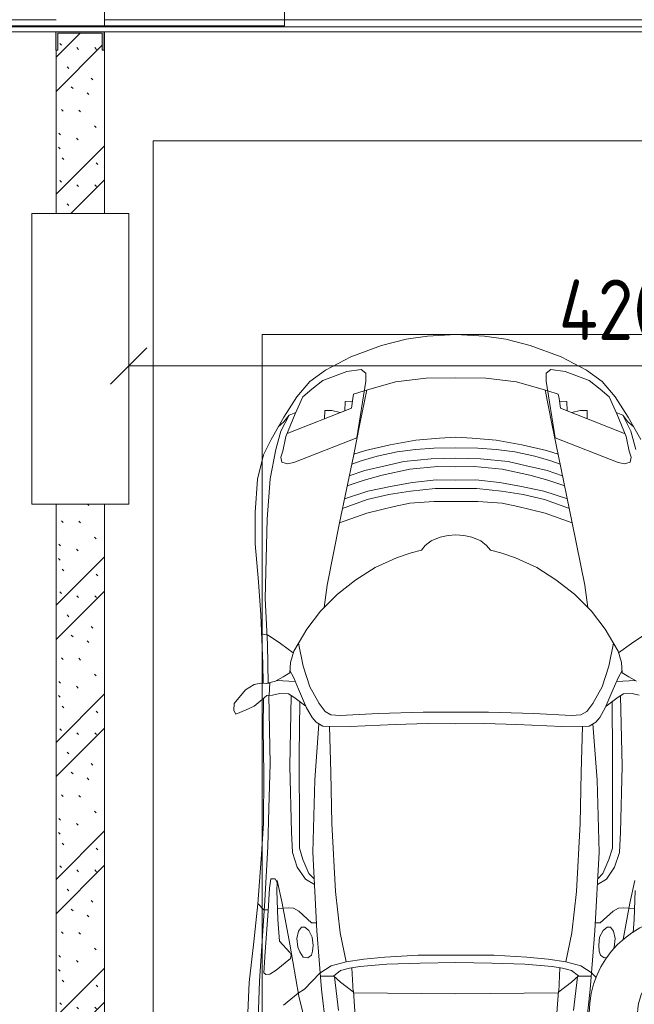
# Model space of a CAD drawing. Header units: millimetres. Extents: x -32229 to 192519, y -13689 to 125138.
# Tile 139 of 183: x 34985 to 37521, y 66086 to 70150. Entities that reach past the tile are written whole.
import ezdxf

# ---------------------------------------------------------------- set-up
doc = ezdxf.new("R2010")
doc.units = ezdxf.units.MM
for name, color, linetype, lineweight in [('A-____-____-DIMS', 7, 'Continuous', 9), ('A-____-____-DIMS-200', 7, 'Continuous', 9), ('A-DETL-GENF-OTLN', 7, 'Continuous', 18), ('A-DOOR-____-OTLN', 7, 'Continuous', 18), ('A-FLOR-____-OTLN', 7, 'Continuous', 18), ('A-GENM-____-OTLN', 7, 'Continuous', 18), ('A-WALL-____-PATT', 7, 'Continuous', 40), ('C-PRKG-____-OTLN', 7, 'Continuous', 18), ('E-CABL-TRAY-OTLN', 7, 'Continuous', 18), ('I-WALL-____-MCUT', 7, 'Continuous', 40), ('S-COLS-____-MCUT', 7, 'Continuous', 40), ('S-COLS-____-OTLN', 7, 'Continuous', 18)]:
    doc.layers.add(name, color=color, linetype=linetype, lineweight=lineweight)
doc.styles.add('GOST Common_4', font='GOST_Common.ttf', dxfattribs={"width": 0.9, "height": 250})
doc.dimstyles.new('ГОСТ_2_5_мм2', dxfattribs={"dimscale": 304.8, "dimtxt": 251.428749, "dimasz": 0.492126, "dimexe": 0.492126, "dimexo": 0.656168, "dimgap": 0.098425, "dimtad": 1, "dimdec": 0, "dimdsep": 46, "dimtxsty": 'GOST Common_4', "dimblk1": 'OBLIQUE', "dimblk2": 'OBLIQUE', "dimsah": 1, "dimcen": 0.09, "dimazin": 2, "dimtfac": 1, "dimtdec": 4, "dimtix": 1, "dimtmove": 0, "dimatfit": 3, "dimfxl": 1, "dimtvp": 1, "dimtolj": 1, "dimtzin": 0, "dimarcsym": 2})
pattern_1 = [(135, (300.56, 377.28), (-565.6854, 6e-14), [10, -790]), (135, (349.8, 474.73), (-565.6854, 6e-14), [10, -790]), (135, (423.93, 473.06), (-565.6854, 6e-14), [10, -790]), (135, (229.92, 447.9), (-565.6854, 6e-14), [10, -790]), (135, (155.08, 447.9), (-565.6854, 6e-14), [10, -790]), (135, (114.9, 369.03), (-565.6854, 6e-14), [10, -790]), (135, (132.43, 285.8), (-565.6854, 6e-14), [10, -790]), (135, (214.66, 322), (-565.6854, 6e-14), [10, -790]), (135, (198.16, 261.88), (-565.6854, 6e-14), [10, -790]), (135, (45.2, 272.9), (-565.6854, 6e-14), [10, -790]), (135, (42.32, 336.16), (-565.6854, 6e-14), [10, -790]), (135, (92.26, 192.24), (-565.6854, 6e-14), [10, -790]), (135, (7.07, 149.2), (-565.6854, 6e-14), [10, -790]), (135, (80.6, 95.1), (-565.6854, 6e-14), [10, -790]), (135, (79.53, 36.94), (-565.6854, 6e-14), [10, -790]), (135, (153.87, 74.56), (-565.6854, 6e-14), [10, -790]), (135, (228.35, 124.8), (-565.6854, 6e-14), [10, -790]), (135, (279.75, 180.4), (-565.6854, 6e-14), [10, -790]), (135, (282.9, 31.63), (-565.6854, 6e-14), [10, -790]), (135, (377.38, 53.45), (-565.6854, 6e-14), [10, -790]), (135, (352.28, 102.7), (-565.6854, 6e-14), [10, -790]), (135, (354.05, 0), (-565.6854, 6e-14), [10, -790]), (135, (553.23, 16.45), (-565.6854, 6e-14), [10, -790]), (135, (542.38, 63.45), (-565.6854, 6e-14), [10, -790]), (135, (536.58, 239.3), (-565.6854, 6e-14), [10, -790]), (135, (475.85, 203.9), (-565.6854, 6e-14), [10, -790]), (135, (475.85, 316.54), (-565.6854, 6e-14), [10, -790]), (135, (520.8, 408.7), (-565.6854, 6e-14), [10, -790]), (135, (551.1, 470.8), (-565.6854, 6e-14), [10, -790]), (135, (235.25, 537.93), (-565.6854, 6e-14), [10, -790]), (135, (407.25, 547.65), (-565.6854, 6e-14), [10, -790]), (135, (94.5, 558.6), (-565.6854, 6e-14), [10, -790]), (135, (46.4, 532.3), (-565.6854, 6e-14), [10, -790]), (135, (85.56, 465.04), (-565.6854, 6e-14), [10, -790]), (135, (355.53, 181.14), (-565.6854, 6e-14), [10, -790]), (135, (362.23, 243.6), (-565.6854, 6e-14), [10, -790]), (135, (413.45, 344.1), (-565.6854, 6e-14), [10, -790]), (135, (286.3, 273.25), (-565.6854, 6e-14), [10, -790]), (135, (423.02, 263.72), (-565.6854, 6e-14), [10, -790]), (135, (162.94, 190.2), (-565.6854, 6e-14), [10, -790]), (135, (470.25, 120.93), (-565.6854, 6e-14), [10, -790]), (135, (484.48, 9.78), (-565.6854, 6e-14), [10, -790]), (45, (0, 212.13), (-565.6854, 0), []), (45, (212.13, 0), (-565.6854, 0), []), (45, (353.55, 0), (-565.6854, 0), []), (45, (0, 353.55), (-565.6854, 0), [])]

# ---------------------------------------------------------------- blocks, each defined once
blk = doc.blocks.new('АР_Машиноместо - 4900x2400_М__5300х2500_-V106--01 ЭЛ')
at = {"layer": 'A-DETL-GENF-OTLN', "color": 253, "lineweight": 13, "true_color": 0xaaaaaa}
for p, q in [((1132.7, -806), (1044.2, -818.6)), ((1250, -800), (1132.7, -806)), ((1250, -800), (1367.3, -806)), ((1367.3, -806), (1455.8, -818.6)), ((943.3, -845.1), (815.8, -891)), ((1044.2, -818.6), (943.3, -845.1)), ((1455.8, -818.6), (1556.7, -845.1)), ((1556.7, -845.1), (1684.2, -891)), ((815.8, -891), (711.9, -946.2)), ((1684.2, -891), (1788.1, -946.2)), ((711.9, -946.2), (647.2, -992.8)), ((800.1, -952.6), (700.9, -989.1)), ((859, -944.1), (800.1, -952.6)), ((877.7, -958.9), (859, -944.1)), ((877.7, -991.4), (877.7, -958.9)), ((1622.3, -958.9), (1641, -944.1)), ((1622.3, -991.4), (1622.3, -958.9)), ((1641, -944.1), (1699.9, -952.6)), ((1699.9, -952.6), (1799.1, -989.1)), ((1788.1, -946.2), (1852.8, -992.8)), ((647.2, -992.8), (593.2, -1056.8)), ((700.9, -989.1), (655, -1024.3)), ((841.1, -1225.9), (877.7, -991.4)), ((1000.2, -994.5), (871.4, -1031.3)), ((1127.4, -979.8), (1000.2, -994.5)), ((1250, -977.6), (1127.4, -979.8)), ((1250, -977.6), (1372.6, -979.8)), ((1372.6, -979.8), (1499.8, -994.5)), ((1499.8, -994.5), (1628.6, -1031.3)), ((1658.9, -1225.9), (1622.3, -991.4)), ((1799.1, -989.1), (1845, -1024.3)), ((1852.8, -992.8), (1906.8, -1056.8)), ((654.7, -1024.4), (617.9, -1057.3)), ((882.6, -1027.5), (853.8, -1167.4)), ((1617.4, -1027.5), (1646.2, -1167.4)), ((1845.3, -1024.4), (1882.1, -1057.3)), ((593.2, -1056.8), (539.3, -1140.4)), ((617.9, -1057.3), (586.9, -1126.3)), ((1882.1, -1057.3), (1913.1, -1126.3)), ((1906.8, -1056.8), (1960.7, -1140.4)), ((561.3, -1132.6), (540.4, -1159.6)), ((586.9, -1126.3), (548.2, -1220.1)), ((589, -1121.6), (561.3, -1132.6)), ((1911, -1121.6), (1938.7, -1132.6)), ((1913.1, -1126.3), (1951.8, -1220.1)), ((1938.7, -1132.6), (1959.6, -1159.6)), ((539.3, -1140.4), (487.4, -1232.1)), ((540.4, -1159.6), (516.2, -1180.5)), ((853.8, -1167.4), (826.8, -1300.9)), ((1646.2, -1167.4), (1673.2, -1300.9)), ((1959.6, -1159.6), (1983.8, -1180.5)), ((1960.7, -1140.4), (2012.6, -1232.1)), ((487.4, -1232.1), (455.7, -1296.1)), ((548.2, -1220.1), (535, -1280.6)), ((580.7, -1327.1), (841.1, -1225.9)), ((978.6, -1254.6), (876.3, -1278.7)), ((1084.1, -1236), (978.6, -1254.6)), ((1182.5, -1227.5), (1084.1, -1236)), ((1250, -1223.7), (1182.5, -1227.5)), ((1250, -1223.7), (1317.5, -1227.5)), ((1317.5, -1227.5), (1415.9, -1236)), ((1415.9, -1236), (1521.4, -1254.6)), ((1521.4, -1254.6), (1623.7, -1278.7)), ((1919.3, -1327.1), (1658.9, -1225.9)), ((1951.8, -1220.1), (1965, -1280.6)), ((455.7, -1296.1), (430.8, -1396.6)), ((535, -1280.6), (527.2, -1305.2)), ((876.3, -1278.7), (828.3, -1293.7)), ((1007.1, -1283.7), (925.2, -1301.6)), ((1083.6, -1274.6), (1007.1, -1283.7)), ((1159.1, -1267.9), (1083.6, -1274.6)), ((1250, -1266.6), (1159.1, -1267.9)), ((1250, -1266.6), (1340.9, -1267.9)), ((1340.9, -1267.9), (1416.4, -1274.6)), ((1416.4, -1274.6), (1492.9, -1283.7)), ((1492.9, -1283.7), (1574.8, -1301.6)), ((1623.7, -1278.7), (1671.7, -1293.7)), ((1965, -1280.6), (1972.8, -1305.2)), ((527.2, -1305.2), (531.8, -1326)), ((531.8, -1326), (554.4, -1333.3)), ((554.4, -1333.3), (580.7, -1327.1)), ((826.8, -1300.9), (770, -1576.5)), ((859.1, -1321.2), (819.9, -1334.4)), ((925.2, -1301.6), (859.1, -1321.2)), ((958.3, -1341.1), (873.8, -1361.2)), ((1035, -1323.2), (958.3, -1341.1)), ((1148.3, -1312.4), (1035, -1323.2)), ((1250, -1309.3), (1148.3, -1312.4)), ((1250, -1309.3), (1351.7, -1312.4)), ((1351.7, -1312.4), (1465, -1323.2)), ((1465, -1323.2), (1541.7, -1341.1)), ((1541.7, -1341.1), (1626.2, -1361.2)), ((1574.8, -1301.6), (1640.9, -1321.2)), ((1640.9, -1321.2), (1680.1, -1334.4)), ((1673.2, -1300.9), (1730, -1576.5)), ((1945.6, -1333.3), (1919.3, -1327.1)), ((1968.2, -1326), (1945.6, -1333.3)), ((1972.8, -1305.2), (1968.2, -1326)), ((873.8, -1361.2), (809.9, -1383.1)), ((945.3, -1380.6), (871.4, -1401.1)), ((1059, -1354.8), (945.3, -1380.6)), ((1174.5, -1344.2), (1059, -1354.8)), ((1250, -1344.9), (1174.5, -1344.2)), ((1250, -1344.9), (1325.5, -1344.2)), ((1325.5, -1344.2), (1441, -1354.8)), ((1441, -1354.8), (1554.7, -1380.6)), ((1554.7, -1380.6), (1628.6, -1401.1)), ((1626.2, -1361.2), (1690.1, -1383.1)), ((430.8, -1396.6), (422, -1534.1)), ((871.4, -1401.1), (800.5, -1424.6)), ((1070, -1410.4), (986.2, -1425.6)), ((1168.3, -1399.8), (1070, -1410.4)), ((1250, -1400.1), (1168.3, -1399.8)), ((1250, -1400.1), (1331.7, -1399.8)), ((1331.7, -1399.8), (1430, -1410.4)), ((1430, -1410.4), (1513.8, -1425.6)), ((1628.6, -1401.1), (1699.5, -1424.6)), ((887, -1446.5), (790.4, -1477.3)), ((973.4, -1459.7), (884.3, -1480.8)), ((986.2, -1425.6), (887, -1446.5)), ((1061.9, -1445.7), (973.4, -1459.7)), ((1163.9, -1435.1), (1061.9, -1445.7)), ((1250, -1435.1), (1163.9, -1435.1)), ((1250, -1435.1), (1336.1, -1435.1)), ((1336.1, -1435.1), (1438.1, -1445.7)), ((1438.1, -1445.7), (1526.6, -1459.7)), ((1513.8, -1425.6), (1613, -1446.5)), ((1526.6, -1459.7), (1615.7, -1480.8)), ((1613, -1446.5), (1709.6, -1477.3)), ((884.3, -1480.8), (782, -1518.1)), ((1060, -1496.1), (994.9, -1509.3)), ((1159.3, -1489.1), (1060, -1496.1)), ((1250, -1488.3), (1159.3, -1489.1)), ((1250, -1488.3), (1340.7, -1489.1)), ((1340.7, -1489.1), (1440, -1496.1)), ((1440, -1496.1), (1505.1, -1509.3)), ((1615.7, -1480.8), (1718, -1518.1)), ((422, -1534.1), (422, -1662.9)), ((881.7, -1536.4), (770, -1576.5)), ((994.9, -1509.3), (881.7, -1536.4)), ((1505.1, -1509.3), (1618.3, -1536.4)), ((1618.3, -1536.4), (1730, -1576.5)), ((770, -1576.5), (718.3, -1834.2)), ((1730, -1576.5), (1781.7, -1834.2)), ((422, -1662.9), (434.8, -1820.7)), ((1147.5, -1650.5), (1123.5, -1670.9)), ((1184.7, -1635.7), (1147.5, -1650.5)), ((1217.8, -1629.1), (1184.7, -1635.7)), ((1217.8, -1629.1), (1250, -1626.8)), ((1282.2, -1629.1), (1250, -1626.8)), ((1282.2, -1629.1), (1315.3, -1635.7)), ((1315.3, -1635.7), (1352.5, -1650.5)), ((1352.5, -1650.5), (1376.5, -1670.9)), ((1064.9, -1700.5), (1004.2, -1721.4)), ((1107.2, -1689.8), (1064.9, -1700.5)), ((1123.5, -1670.9), (1107.2, -1689.8)), ((1376.5, -1670.9), (1392.8, -1689.8)), ((1392.8, -1689.8), (1435.1, -1700.5)), ((1435.1, -1700.5), (1495.8, -1721.4)), ((1004.2, -1721.4), (917, -1761.1)), ((1495.8, -1721.4), (1583, -1761.1)), ((917, -1761.1), (837.5, -1812.1)), ((1583, -1761.1), (1662.5, -1812.1)), ((434.8, -1820.7), (444.9, -1956.8)), ((837.5, -1812.1), (761.1, -1871.7)), ((1662.5, -1812.1), (1738.9, -1871.7)), ((718.3, -1834.2), (705.7, -1926.7)), ((1781.7, -1834.2), (1794.3, -1926.7)), ((761.1, -1871.7), (690.7, -1941.6)), ((1738.9, -1871.7), (1809.3, -1941.6)), ((690.7, -1941.6), (634.6, -2015)), ((1809.3, -1941.6), (1865.4, -2015)), ((444.9, -1956.8), (453, -2159.1)), ((634.6, -2015), (580.7, -2105.7)), ((1865.4, -2015), (1919.3, -2105.7)), ((475.1, -2041), (447.5, -2034.4)), ((525.5, -2074.6), (475.1, -2041)), ((1974.5, -2074.6), (2024.9, -2041)), ((578.8, -2112.6), (525.5, -2074.6)), ((580.7, -2105.7), (567.1, -2153.8)), ((619.7, -2168.6), (600.3, -2072.7)), ((1880.3, -2168.6), (1899.7, -2072.7)), ((1919.3, -2105.7), (1932.9, -2153.8)), ((1921.2, -2112.6), (1974.5, -2074.6)), ((567.1, -2153.8), (564.3, -2195.4)), ((1932.9, -2153.8), (1935.7, -2195.4)), ((453, -2159.1), (455, -2238.9)), ((579.9, -2213.8), (564.9, -2186.5)), ((647.3, -2254.2), (619.7, -2168.6)), ((1852.7, -2254.2), (1880.3, -2168.6)), ((1920.1, -2213.8), (1935.1, -2186.5)), ((505.1, -2230), (467.5, -2239.2)), ((536.7, -2211.8), (505.1, -2230)), ((586.6, -2231.3), (510.1, -2227.1)), ((564.3, -2195.4), (536.7, -2211.8)), ((600.8, -2263), (579.9, -2213.8)), ((1899.2, -2263), (1920.1, -2213.8)), ((1913.4, -2231.3), (1989.9, -2227.1)), ((1935.7, -2195.4), (1963.3, -2211.8)), ((1963.3, -2211.8), (1994.9, -2230)), ((335.2, -2322.3), (381.7, -2266.4)), ((381.7, -2266.4), (417.4, -2243.4)), ((417.4, -2243.4), (445.1, -2238.7)), ((445.1, -2238.7), (481.8, -2239.5)), ((482, -2235.6), (479.1, -2288.7)), ((633.8, -2340.5), (600.8, -2263)), ((685.1, -2322.3), (647.3, -2254.2)), ((1814.9, -2322.3), (1852.7, -2254.2)), ((1866.2, -2340.5), (1899.2, -2263)), ((449.8, -2306.1), (417.4, -2333.8)), ((470, -2290), (449.8, -2306.1)), ((454.5, -2423.6), (456, -2301.1)), ((493.6, -2288.6), (470, -2290)), ((523.3, -2281.2), (493.6, -2288.6)), ((559, -2282.6), (523.3, -2281.2)), ((580.6, -2296), (559, -2282.6)), ((630.6, -2332.9), (580.6, -2296)), ((603.5, -2534.3), (606.1, -2314.9)), ((1869.4, -2332.9), (1919.4, -2296)), ((1896.5, -2534.3), (1893.9, -2314.9)), ((1919.4, -2296), (1941, -2282.6)), ((1941, -2282.6), (1976.7, -2281.2)), ((1976.7, -2281.2), (2006.4, -2288.6)), ((333.1, -2350.6), (335.2, -2322.3)), ((341.2, -2366.2), (333.1, -2350.6)), ((384.4, -2347.9), (341.2, -2366.2)), ((417.4, -2333.8), (384.4, -2347.9)), ((656.7, -2380.3), (633.8, -2340.5)), ((710, -2355.4), (685.1, -2322.3)), ((734.3, -2368.8), (710, -2355.4)), ((1765.7, -2368.8), (1790, -2355.4)), ((1790, -2355.4), (1814.9, -2322.3)), ((1843.3, -2380.3), (1866.2, -2340.5)), ((672.8, -2399.7), (656.7, -2380.3)), ((772.7, -2371.5), (734.3, -2368.8)), ((929.1, -2364.1), (772.7, -2371.5)), ((1115.2, -2358.7), (929.1, -2364.1)), ((1250, -2357.8), (1115.2, -2358.7)), ((1250, -2357.8), (1384.8, -2358.7)), ((1384.8, -2358.7), (1570.9, -2364.1)), ((1570.9, -2364.1), (1727.3, -2371.5)), ((1727.3, -2371.5), (1765.7, -2368.8)), ((1827.2, -2399.7), (1843.3, -2380.3)), ((456.8, -2613.6), (454.5, -2423.6)), ((684.8, -2406.5), (667.8, -2638.3)), ((700.6, -2415.4), (672.8, -2399.7)), ((813.8, -2416.7), (700.6, -2415.4)), ((999.2, -2409.3), (813.8, -2416.7)), ((1132.7, -2404.6), (999.2, -2409.3)), ((1250, -2406.6), (1132.7, -2404.6)), ((1250, -2406.6), (1367.3, -2404.6)), ((1367.3, -2404.6), (1500.8, -2409.3)), ((1500.8, -2409.3), (1686.2, -2416.7)), ((1686.2, -2416.7), (1799.4, -2415.4)), ((1799.4, -2415.4), (1827.2, -2399.7)), ((1815.2, -2406.5), (1832.2, -2638.3)), ((604.4, -2850.8), (603.5, -2534.3)), ((1895.6, -2850.8), (1896.5, -2534.3)), ((456.1, -2818.3), (456.8, -2613.6)), ((667.8, -2638.3), (659.3, -2936)), ((1832.2, -2638.3), (1840.7, -2936)), ((446, -2964.8), (456.1, -2818.3)), ((604.4, -2919.4), (604.4, -2850.8)), ((1895.6, -2919.4), (1895.6, -2850.8)), ((618.7, -2966.7), (604.4, -2919.4)), ((1881.3, -2966.7), (1895.6, -2919.4)), ((432.8, -3149.3), (446, -2964.8)), ((659.3, -2936), (676.4, -3260.1)), ((1840.7, -2936), (1823.6, -3260.1)), ((643.6, -3024.6), (618.7, -2966.7)), ((1856.4, -3024.6), (1881.3, -2966.7)), ((485.6, -3046.1), (480.8, -3085)), ((504.5, -3046.6), (485.6, -3046.1)), ((512.2, -3061.4), (504.5, -3046.6)), ((665.1, -3046.1), (643.6, -3024.6)), ((1834.9, -3046.1), (1856.4, -3024.6)), ((480.8, -3085), (474.8, -3179.9)), ((510.9, -3094.6), (512.2, -3061.4)), ((515.3, -3213.7), (510.9, -3094.6)), ((1984.7, -3213.7), (1989.1, -3094.6)), ((415.7, -3305.9), (432.8, -3149.3)), ((456.9, -3174.2), (432.9, -3148.3)), ((558.4, -3165.4), (513.6, -3168)), ((579.5, -3167.7), (558.4, -3165.4)), ((601.7, -3179.4), (579.5, -3167.7)), ((1898.3, -3179.4), (1920.5, -3167.7)), ((1920.5, -3167.7), (1941.6, -3165.4)), ((1941.6, -3165.4), (1986.4, -3168)), ((475.2, -3173.5), (456.9, -3174.2)), ((474.8, -3179.9), (462.2, -3347.3)), ((654.5, -3228.1), (601.7, -3179.4)), ((1845.5, -3228.1), (1898.3, -3179.4)), ((522.2, -3303.2), (515.3, -3213.7)), ((612.1, -3245.7), (599.8, -3262.3)), ((626.8, -3246.1), (612.1, -3245.7)), ((643.2, -3259.9), (626.8, -3246.1)), ((674.6, -3227.6), (654.5, -3228.1)), ((1825.4, -3227.6), (1845.5, -3228.1)), ((1856.8, -3259.9), (1873.2, -3246.1)), ((1873.2, -3246.1), (1887.9, -3245.7)), ((1887.9, -3245.7), (1900.2, -3262.3)), ((1980.6, -3267.3), (1984.7, -3213.7)), ((599.8, -3262.3), (593.6, -3292.5)), ((657.2, -3286.3), (643.2, -3259.9)), ((661.1, -3321.2), (657.2, -3286.3)), ((676.4, -3260.1), (695.7, -3502.8)), ((1823.6, -3260.1), (1804.3, -3502.8)), ((1838.9, -3321.2), (1842.8, -3286.3)), ((1842.8, -3286.3), (1856.8, -3259.9)), ((1900.2, -3262.3), (1906.4, -3292.5)), ((397.1, -3474.2), (415.7, -3305.9)), ((564.6, -3349.7), (522.2, -3303.2)), ((593.6, -3292.5), (597.1, -3327.4)), ((597.1, -3327.4), (605.2, -3346.8)), ((658.7, -3344.5), (661.1, -3321.2)), ((1841.3, -3344.5), (1838.9, -3321.2)), ((1902.9, -3327.4), (1898.5, -3338)), ((1906.4, -3292.5), (1902.9, -3327.4)), ((462.2, -3347.3), (456.6, -3434.5)), ((569.7, -3360.7), (564.6, -3349.7)), ((566.8, -3375.1), (569.7, -3360.7)), ((605.2, -3346.8), (620, -3369.3)), ((620, -3369.3), (638.7, -3372.5)), ((638.7, -3372.5), (654.1, -3360.7)), ((654.1, -3360.7), (658.7, -3344.5)), ((1845.9, -3360.7), (1841.3, -3344.5)), ((1861.3, -3372.5), (1845.9, -3360.7)), ((1874.3, -3370.3), (1861.3, -3372.5)), ((508, -3422.8), (566.8, -3375.1)), ((853.3, -3407.2), (811.1, -3414.8)), ((825.6, -3512.1), (821, -3413)), ((965.3, -3397.8), (853.3, -3407.2)), ((1102.5, -3394.3), (965.3, -3397.8)), ((1250, -3391.3), (1102.5, -3394.3)), ((1250, -3391.3), (1397.5, -3394.3)), ((1397.5, -3394.3), (1534.7, -3397.8)), ((1534.7, -3397.8), (1646.7, -3407.2)), ((1646.7, -3407.2), (1688.9, -3414.8)), ((1674.4, -3512.1), (1679, -3413)), ((456.6, -3434.5), (466.2, -3441.1)), ((466.2, -3441.1), (481.5, -3439.1)), ((481.5, -3439.1), (508, -3422.8)), ((690.2, -3433.7), (654.7, -3470.4)), ((744.1, -3447.2), (691.3, -3447.2)), ((773, -3424.2), (744.1, -3447.2)), ((744.3, -3447), (773.2, -3472.4)), ((811.1, -3414.8), (773, -3424.2)), ((1688.9, -3414.8), (1727, -3424.2)), ((1755.7, -3447), (1726.8, -3472.4)), ((1727, -3424.2), (1755.7, -3447)), ((1755.7, -3447.2), (1808.7, -3447.2)), ((1809.8, -3433.7), (1828.6, -3453.1)), ((390.2, -3630), (397.1, -3474.2)), ((654.7, -3470.4), (624.9, -3501.2)), ((773.2, -3472.4), (825.6, -3512.1)), ((1726.8, -3472.4), (1674.4, -3512.1)), ((598.3, -3518.6), (537.9, -3567)), ((624.9, -3501.2), (598.3, -3518.6)), ((840.1, -3687.8), (826.6, -3509.6)), ((1250, -3520.1), (827.2, -3517.2)), ((1250, -3520.1), (1672.8, -3517.2)), ((1659.9, -3687.8), (1673.4, -3509.6))]:
    blk.add_line(p, q, dxfattribs=at)
at = {"layer": 'A-DETL-GENF-OTLN', "color": 254, "lineweight": 13, "true_color": 0xd4d4d4}
for p, q in [((827.7, -1045), (824.1, -1063.7)), ((871.3, -1031.9), (827.7, -1045)), ((1628.7, -1031.9), (1672.3, -1045)), ((1672.3, -1045), (1675.9, -1063.7)), ((792.9, -1076.2), (791.2, -1114.5)), ((823.3, -1074.4), (792.9, -1076.2)), ((824.1, -1063.7), (818.8, -1102.9)), ((1675.9, -1063.7), (1681.2, -1102.9)), ((1676.7, -1074.4), (1707.1, -1076.2)), ((1707.1, -1076.2), (1708.8, -1114.5)), ((561.7, -1132.1), (527.9, -1198.6)), ((818.8, -1102.9), (554, -1208.1)), ((709.1, -1112.7), (708.2, -1146.9)), ((737.7, -1113.6), (709.1, -1112.7)), ((772.6, -1121.3), (737.7, -1113.6)), ((1681.2, -1102.9), (1946, -1208.1)), ((1727.4, -1121.3), (1762.3, -1113.6)), ((1762.3, -1113.6), (1790.9, -1112.7)), ((1790.9, -1112.7), (1791.8, -1146.9)), ((1938.3, -1132.1), (1972.1, -1198.6)), ((527.9, -1198.6), (507.4, -1274.3)), ((1972.1, -1198.6), (1992.6, -1274.3)), ((507.4, -1274.3), (483.4, -1395.6)), ((483.4, -1395.6), (470.9, -1561.4)), ((470.9, -1561.4), (462.8, -1889.5)), ((462.8, -1889.5), (471.8, -2077.7)), ((471.8, -2077.7), (474.5, -2239.3)), ((483.3, -2571.4), (478, -2290)), ((570.6, -2291.4), (564.4, -2580.5)), ((1929.4, -2291.4), (1935.6, -2580.5)), ((728.4, -2415.7), (733.8, -2606.7)), ((1771.6, -2415.7), (1766.2, -2606.7)), ((477.8, -2754.7), (483.3, -2571.4)), ((564.4, -2580.5), (571.6, -2853.3)), ((1935.6, -2580.5), (1928.4, -2853.3)), ((733.8, -2606.7), (737.8, -2818.3)), ((1766.2, -2606.7), (1762.2, -2818.3)), ((473.9, -2913.7), (477.8, -2754.7)), ((737.8, -2818.3), (752.8, -3099)), ((1762.2, -2818.3), (1747.2, -3099)), ((571.6, -2853.3), (575.7, -2937.4)), ((1928.4, -2853.3), (1924.3, -2937.4)), ((466.3, -3036.3), (473.9, -2913.7)), ((575.7, -2937.4), (595.2, -2997.9)), ((1924.3, -2937.4), (1904.8, -2997.9)), ((595.2, -2997.9), (629, -3048.1)), ((1904.8, -2997.9), (1871, -3048.1)), ((462, -3136.6), (466.3, -3036.3)), ((512.5, -3053.2), (532.7, -3145.9)), ((629, -3048.1), (666.7, -3069.7)), ((1871, -3048.1), (1833.3, -3069.7)), ((1987.5, -3053.2), (1967.3, -3145.9)), ((752.8, -3099), (771.7, -3268.5)), ((1747.2, -3099), (1728.3, -3268.5)), ((439.5, -3468.5), (462, -3136.6)), ((532.7, -3145.9), (564, -3316.2)), ((1967.3, -3145.9), (1939.6, -3296.9)), ((771.7, -3268.5), (797.1, -3388.2)), ((1728.3, -3268.5), (1702.9, -3388.2)), ((564, -3316.2), (602.3, -3530.2)), ((957.1, -3368.9), (870, -3377.1)), ((1093.5, -3360.7), (957.1, -3368.9)), ((1250, -3360.7), (1093.5, -3360.7)), ((1250, -3360.7), (1406.5, -3360.7)), ((1406.5, -3360.7), (1542.9, -3368.9)), ((1542.9, -3368.9), (1630, -3377.1)), ((734.6, -3405.8), (688.5, -3435.5)), ((797.1, -3388.2), (734.6, -3405.8)), ((870, -3377.1), (797.1, -3388.2)), ((1630, -3377.1), (1702.9, -3388.2)), ((1702.9, -3388.2), (1765.4, -3405.8)), ((1765.4, -3405.8), (1811.5, -3435.5)), ((749.1, -3450.8), (765.5, -3589.1)), ((1750.9, -3450.8), (1734.5, -3589.1)), ((434.2, -3623.7), (439.5, -3468.5)), ((602.3, -3530.2), (673.6, -3827.1)), ((695.7, -3502.8), (723.2, -3741.5)), ((1804.3, -3502.8), (1776.8, -3741.5))]:
    blk.add_line(p, q, dxfattribs=at)
at = {"layer": 'C-PRKG-____-OTLN', "color": 253, "lineweight": 13, "true_color": 0xaaaaaa}
for p, q in [((2500, 0), (0, 0)), ((0, 0), (0, -5199.7)), ((450, -800), (450, -4500)), ((450, -800), (2050, -800))]:
    blk.add_line(p, q, dxfattribs=at)
blk = doc.blocks.new('АР-Заполнение деф_ шва - Д_ш_-4332460--01 ЭЛ')
at = {"layer": 'A-GENM-____-OTLN', "color": 253, "lineweight": 13, "true_color": 0xaaaaaa}
for p, q in [((0, 25), (25175, 25)), ((0, -25), (25174, -25))]:
    blk.add_line(p, q, dxfattribs=at)
blk = doc.blocks.new('АР-Заполнение деф_ шва - Д_ш_-4338032--01 ЭЛ')
at = {"layer": 'A-GENM-____-OTLN', "color": 253, "lineweight": 13, "true_color": 0xaaaaaa}
for p, q in [((0, 25), (4250.3, 25)), ((0, -25), (4250.3, -25))]:
    blk.add_line(p, q, dxfattribs=at)
blk = doc.blocks.new('АР-Ворота сборка - Ворота секционные_5200х2600 _h_-7307873--01 ЭЛ')
at = {"layer": 'A-DOOR-____-OTLN', "color": 253, "lineweight": 5, "true_color": 0xaaaaaa}
for p, q in [((-2475, 2958.8), (-2475, -842.9)), ((-2475, -100), (2725, -100)), ((-2475, -842.9), (2725, -842.9))]:
    blk.add_line(p, q, dxfattribs=at)
blk = doc.blocks.new('АР_Фахверк_ _Швеллер полки параллельные_ - 20П-6181214--01 ЭЛ')
at = {"layer": 'S-COLS-____-OTLN', "lineweight": 15, "true_color": 0xaaaaaa}
blk.add_hatch(color=253, dxfattribs=at).paths.add_polyline_path([(53, -100), (53, -91), (-17.8, -91), (-17.8, 91), (53, 91), (53, 100), (-23, 100), (-23, -100)])
at = {"layer": 'S-COLS-____-MCUT', "color": 253, "lineweight": 15, "true_color": 0xaaaaaa}
for p, q in [((53, 100), (-23, 100)), ((-23, 100), (-23, -100)), ((-17.8, -91), (-17.8, 91)), ((-17.8, 91), (53, 91)), ((53, 91), (53, 100)), ((-23, -100), (53, -100)), ((53, -91), (-17.8, -91)), ((53, -100), (53, -91))]:
    blk.add_line(p, q, dxfattribs=at)
blk = doc.blocks.new('Наметкина 10_РД_АР_П_отсоединено_rvt-1--01 ЭЛ')
at = {"layer": 'A-WALL-____-PATT', "lineweight": 5, "true_color": 0xaaaaaa}
h = blk.add_hatch(dxfattribs=at)
h.set_pattern_fill('FP_6', color=253, style=0, pattern_type=2)
h.set_pattern_definition(pattern_1)
h.paths.add_polyline_path([(35335.3, 69350), (35334.3, 70024), (35325.3, 70024), (35325.3, 70094.8), (35143.3, 70094.8), (35143.3, 70024), (35135.3, 70024), (35135.3, 69350), (35334.3, 69350)])
h = blk.add_hatch(dxfattribs=at)
h.set_pattern_fill('FP_6', color=253, style=0, pattern_type=2)
h.set_pattern_definition(pattern_1)
h.paths.add_polyline_path([(35135.3, 61150), (35335.3, 61150), (35335.3, 62149.6), (35135.3, 62149.6)])
h.paths.add_polyline_path([(35135.3, 62349.6), (35335.3, 62349.6), (35335.3, 64350.3), (35135.3, 64350)])
h.paths.add_polyline_path([(35335.3, 64450.3), (35335.3, 68150), (35135.3, 68150), (35135.3, 64450.3)])
at = {"layer": 'A-FLOR-____-OTLN', "color": 253, "lineweight": 13, "true_color": 0xaaaaaa}
for p, q in [((10001, 70120), (39585.5, 70120)), ((11435.3, 70100), (35134.3, 70100)), ((35335.3, 70100), (39585.5, 70100))]:
    blk.add_line(p, q, dxfattribs=at)
at = {"layer": 'I-WALL-____-MCUT', "color": 253, "lineweight": 13, "true_color": 0xaaaaaa}
for p, q in [((35335.3, 69350), (35335.3, 70100)), ((35135.3, 70024), (35135.3, 69350)), ((35135.3, 69350), (35335.3, 69350)), ((35135.3, 68150), (35135.3, 64550)), ((35335.3, 68150), (35135.3, 68150)), ((35335.3, 64550), (35335.3, 68150))]:
    blk.add_line(p, q, dxfattribs=at)
at = {"layer": 'S-COLS-____-MCUT', "color": 253, "lineweight": 15, "true_color": 0xaaaaaa}
for p, q in [((35435.3, 69350), (35035.3, 69350)), ((35035.3, 69350), (35035.3, 68150)), ((35435.3, 68150), (35435.3, 69350)), ((35035.3, 68150), (35435.3, 68150))]:
    blk.add_line(p, q, dxfattribs=at)
at = {"layer": 'A-DOOR-____-OTLN', "color": 253, "lineweight": 13, "true_color": 0xaaaaaa, "rotation": 89.99999999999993}
blk.add_blockref('АР-Ворота сборка - Ворота секционные_5200х2600 _h_-7307873--01 ЭЛ', (35235.3, 72600), dxfattribs=at)
at = {"layer": 'A-GENM-____-OTLN', "color": 253, "lineweight": 13, "true_color": 0xaaaaaa}
for name, p in [('АР-Заполнение деф_ шва - Д_ш_-4332460--01 ЭЛ', (9960.3, 70125)), ('АР-Заполнение деф_ шва - Д_ш_-4338032--01 ЭЛ', (35335.3, 70125))]:
    blk.add_blockref(name, p, dxfattribs=at)
at = {"layer": 'C-PRKG-____-OTLN', "color": 253, "lineweight": 13, "true_color": 0xaaaaaa}
blk.add_blockref('АР_Машиноместо - 4900x2400_М__5300х2500_-V106--01 ЭЛ', (35535.3, 69650), dxfattribs=at)
at = {"layer": 'S-COLS-____-OTLN', "color": 253, "lineweight": 13, "true_color": 0xaaaaaa, "rotation": 270.0000000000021}
blk.add_blockref('АР_Фахверк_ _Швеллер полки параллельные_ - 20П-6181214--01 ЭЛ', (35234.3, 70077), dxfattribs=at)
blk = doc.blocks.new('M_Горизонтальный изгиб-колено для канального - Стандартное-2053756--01 ЭЛ')
at = {"layer": 'E-CABL-TRAY-OTLN', "color": 94, "true_color": 0x009f00}
for p, q in [((100, 375), (-100, 375)), ((-100, 375), (-100, 300)), ((100, 300), (100, 375)), ((-375, -100), (-375, 100)), ((-375, 100), (-300, 100)), ((-300, -100), (-375, -100))]:
    blk.add_line(p, q, dxfattribs=at)
for radius, end in [(400, 360), (200, 0)]:
    blk.add_arc((-300, 300), radius, 270, end, dxfattribs=at)
blk = doc.blocks.new('DIMBLOCK159--01 ЭЛ')
at = {"layer": 'A-____-____-DIMS-200'}
for p, q in [((35435.3, 68626.9), (35435.3, 68870.8)), ((39635.5, 68626.9), (39635.5, 68870.8)), ((35435.3, 68720.8), (35510.3, 68795.8)), ((39635.5, 68720.8), (39710.5, 68795.8)), ((35435.3, 68720.8), (35360.3, 68645.8)), ((35435.3, 68720.8), (39635.5, 68720.8)), ((35435.3, 68720.8), (35435.3, 68626.9)), ((39635.5, 68720.8), (39560.5, 68645.8)), ((39635.5, 68720.8), (39635.5, 68626.9))]:
    blk.add_line(p, q, dxfattribs=at)
at = {"layer": 'A-____-____-DIMS-200', "color": 0, "insert": (37209.4, 69077.5), "char_height": 250, "width": 782.412, "attachment_point": 1, "line_spacing_factor": 1.022761, "style": 'GOST Common_4'}
blk.add_mtext('4200', dxfattribs=at)
blk = doc.blocks.new('_Oblique')
at = {"color": 0, "linetype": 'ByBlock', "lineweight": -2}
blk.add_line((-0.5, -0.5), (0.5, 0.5), dxfattribs=at)

msp = doc.modelspace()

# ---------------------------------------------------------------- block references
at = {"lineweight": 5}
msp.add_blockref('Наметкина 10_РД_АР_П_отсоединено_rvt-1--01 ЭЛ', (0, 0), dxfattribs=at)
at = {"layer": 'E-CABL-TRAY-OTLN', "color": 94, "true_color": 0x009f00, "rotation": 180}
msp.add_blockref('M_Горизонтальный изгиб-колено для канального - Стандартное-2053756--01 ЭЛ', (37434.9, 66349.6), dxfattribs=at)

# ---------------------------------------------------------------- dimensions: what is measured, and where the dimension line sits
at = {"layer": 'A-____-____-DIMS'}
dim = msp.add_linear_dim(base=(39635.5, 68720.8), p1=(35435.3, 68826.9), p2=(39635.5, 68826.9), dimstyle='ГОСТ_2_5_мм2', override={"dimpost": '<>', "dimfxl": 4200.229856}, dxfattribs=at)
dim.commit()
dim.dimension.update_dxf_attribs({"geometry": 'DIMBLOCK159--01 ЭЛ', "text_midpoint": (37535.4, 68875.8)})

doc.saveas('drawing.dxf')
